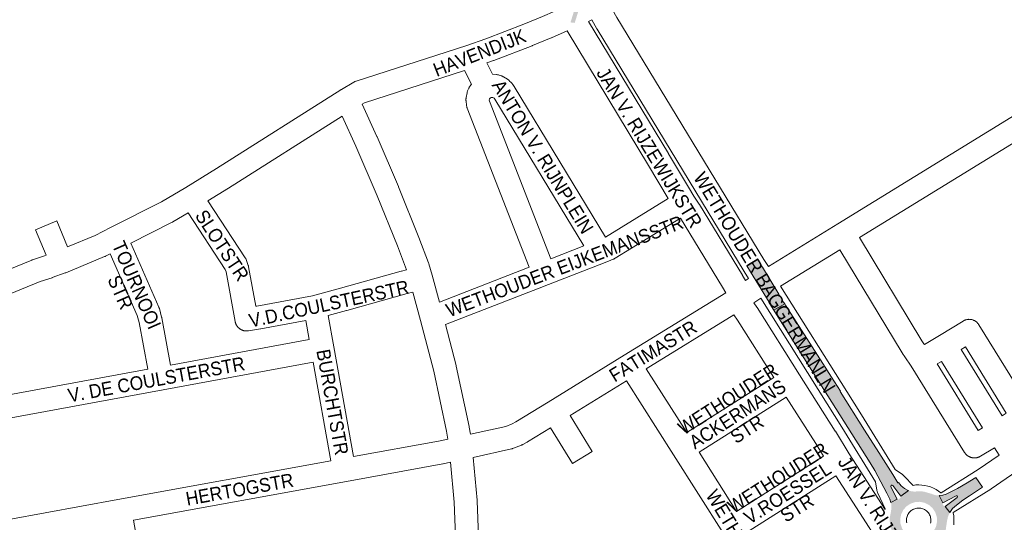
# Paper-space layout 'Layout1' of a CAD drawing. Header units: metres. Extents: x 123097 to 144122, y 392739 to 407589.
# Tile 198 of 256: x 134773 to 135327, y 395704 to 395987. Entities that reach past the tile are written whole.
import ezdxf
from ezdxf.enums import TextEntityAlignment as Align

# ---------------------------------------------------------------- set-up
doc = ezdxf.new("R2010")
doc.units = ezdxf.units.M
doc.header["$MEASUREMENT"] = 0
for name, color, linetype, lineweight in [('gs-anno-wegen algemeen tekst', 7, 'Continuous', 0), ('gs-knt-wegen algemeen', 7, 'Continuous', 0), ('gs-symb-viaduct', 7, 'Continuous', 0), ('ir-ARC-asfalt-hoofdwegen-te inspecteren', 5, 'Continuous', 0)]:
    doc.layers.add(name, color=color, linetype=linetype, lineweight=lineweight)
doc.styles.add('Style-Arial', font='arial.ttf')

# ---------------------------------------------------------------- blocks, each defined once
blk = doc.blocks.new('gg0-viaduct_6')
at = {"layer": 'gs-symb-viaduct', "linetype": 'Continuous'}
blk.add_hatch(color=7, dxfattribs=at).paths.add_polyline_path([(-55.76, -16.89), (-58, -14), (-40, 0), (40, 0), (58, -14), (55.76, -16.89), (38.75, -3.66), (-38.75, -3.66)])

psp = doc.layouts.get("Layout1")

# ---------------------------------------------------------------- hatches: boundary and pattern name
at = {"layer": 'ir-ARC-asfalt-hoofdwegen-te inspecteren', "linetype": 'Continuous', "lineweight": 13, "extrusion": (0, 0, -1)}
for points in [[(-135191.246, 395847.746), (-135190.526, 395848.687), (-135188.495, 395852.068), (-135182.415, 395848.419), (-135184.402, 395845.168), (-135194.924, 395827.945), (-135194.821, 395827.895), (-135195.427, 395827.076), (-135197.637, 395823.461), (-135203.697, 395827.055), (-135203.064, 395828.043), (-135202.032, 395829.789), (-135201.238, 395831.556), (-135201.048, 395831.447), (-135200.488, 395832.584), (-135200.391, 395832.536), (-135191.123, 395847.66)], [(-135267.139, 395717.141), (-135263.424, 395724.154), (-135263.395, 395724.534), (-135263.623, 395724.839), (-135263.955, 395725.004), (-135264.31, 395725.055), (-135264.611, 395724.86), (-135269.159, 395718.811), (-135273.461, 395722.045), (-135273.343, 395722.087), (-135271.2, 395723.149), (-135269.334, 395724.646), (-135267.833, 395726.509), (-135267.78, 395726.626), (-135267.495, 395726.444), (-135264.62, 395730.959), (-135256.695, 395743.477), (-135248.678, 395756.068), (-135234.908, 395777.779), (-135235.061, 395777.898), (-135230.025, 395785.795), (-135225.136, 395793.462), (-135204.162, 395826.326), (-135203.697, 395827.055), (-135197.637, 395823.461), (-135198.136, 395822.672), (-135219.939, 395788.149), (-135251.804, 395737.644), (-135254.463, 395733.372), (-135257.875, 395727.007), (-135261.192, 395720.599), (-135262.9, 395717.109), (-135263.575, 395715.253)]]:
    psp.add_hatch(color=5, dxfattribs=at).paths.add_polyline_path(points, flags=0)
at = {"layer": 'ir-ARC-asfalt-hoofdwegen-te inspecteren', "linetype": 'Continuous', "lineweight": 13}
psp.add_hatch(color=5, dxfattribs=at).paths.add_polyline_path([(135294.056, 395713.113), (135296.666, 395709.595), (135298.307, 395711.923), (135300.421, 395713.833), (135303.989, 395716.549), (135307.717, 395719.04), (135315.178, 395723.935), (135311.314, 395729.366), (135310.485, 395728.835), (135306.398, 395726.395), (135301.021, 395723.203), (135294.743, 395720.016), (135292.735, 395719.385), (135290.639, 395719.185), (135292.755, 395715.099), (135300.343, 395719.029), (135300.818, 395719.008), (135301.067, 395718.603), (135300.871, 395718.17)], flags=0)
h = psp.add_hatch(color=5, dxfattribs=at)
h.paths.add_polyline_path([(135282.336, 395686.327), (135280.924, 395687.328), (135277.328, 395688.836), (135273.637, 395690.092), (135271.501, 395691.029), (135270.601, 395691.518), (135269.778, 395692.014), (135268.341, 395693.124), (135267.088, 395694.439), (135266.305, 395695.399), (135265.847, 395696.035), (135264.327, 395698.726), (135263.964, 395699.651), (135263.361, 395701.472), (135263.024, 395703.36), (135262.943, 395704.129), (135262.917, 395704.371), (135262.898, 395706.683), (135263.31, 395708.958), (135263.499, 395709.727), (135263.613, 395710.512), (135263.746, 395711.73), (135263.831, 395713.5), (135263.575, 395715.253), (135267.139, 395717.141), (135267.468, 395716.931), (135267.847, 395717.023), (135269.096, 395718.131), (135269.254, 395718.459), (135269.159, 395718.811), (135273.461, 395722.045), (135274.959, 395721.633), (135276.499, 395721.426), (135278.592, 395721.521), (135280.531, 395721.632), (135282.446, 395721.312), (135286.292, 395720.213), (135288.408, 395719.455), (135290.639, 395719.185), (135292.755, 395715.099), (135292.549, 395714.774), (135292.624, 395714.397), (135293.361, 395713.247), (135293.678, 395713.02), (135294.056, 395713.113), (135296.666, 395709.595), (135295.716, 395707.409), (135295.186, 395705.085), (135294.501, 395700.683), (135294.299, 395697.872), (135294.831, 395695.105), (135290.372, 395692.675), (135290.092, 395692.91), (135289.727, 395692.895), (135286.478, 395690.72), (135286.276, 395690.389), (135286.4, 395690.022)])
h.paths.add_polyline_path([(135278.233, 395694.925), (135275.624, 395695.503), (135273.249, 395696.725), (135271.262, 395698.511), (135269.795, 395700.743), (135268.944, 395703.276), (135268.766, 395705.941), (135269.271, 395708.565), (135270.427, 395710.973), (135272.158, 395713.008), (135274.427, 395714.57), (135277.027, 395715.482), (135279.775, 395715.68), (135282.479, 395715.151), (135284.949, 395713.931), (135287.012, 395712.106), (135288.525, 395709.803), (135289.381, 395707.185), (135289.52, 395704.433), (135288.933, 395701.741), (135287.66, 395699.298), (135285.791, 395697.274), (135283.457, 395695.811), (135280.902, 395695.03)], flags=16)

# ---------------------------------------------------------------- linework, layer by layer
at = {"layer": 'gs-knt-wegen algemeen', "color": 7, "linetype": 'Continuous', "flags": 128}
for points in [[(135194.509, 395848.094), (135233.577, 395872.08), (135425.068, 395989.646), (135469.456, 396016.933), (135469.67, 396017.059), (135469.889, 396017.177), (135470.618, 396017.551)], [(134953.809, 395947.611), (134954.011, 395947.736), (134961.101, 395951.853), (134961.345, 395951.987), (134961.594, 395952.111), (134961.848, 395952.225), (134962.107, 395952.327), (134962.37, 395952.418), (135024.638, 395972.514), (135035.341, 395976.284), (135056.705, 395984.441), (135067.218, 395988.773), (135081.159, 395994.835), (135088.75, 395998.332)], [(135106.792, 395992.623), (135109.196, 395988.28), (135192.002, 395852.086), (135194.509, 395848.094)], [(135095.073, 395986.91), (135093.164, 395986.03)], [(135093.164, 395986.03), (135138.24, 395911.609), (135138.272, 395911.556), (135149.475, 395892.656), (135149.477, 395892.653), (135149.479, 395892.649)], [(135183.412, 395841.281), (135180.951, 395845.203), (135180.901, 395845.282), (135098.002, 395981.629), (135097.869, 395981.858), (135095.073, 395986.91)], [(135081.198, 395980.654), (135072.352, 395976.808), (135072.236, 395976.759), (135061.586, 395972.371), (135061.428, 395972.308), (135039.906, 395964.09), (135039.747, 395964.032), (135035.86, 395962.663)], [(135138.08, 395886.347), (135127.088, 395904.89), (135081.198, 395980.654)], [(135416.125, 395968.877), (135245.896, 395864.365)], [(135023.411, 395958.437), (134967.035, 395940.242), (134965.669, 395939.449)], [(135059.797, 395847.729), (135024.926, 395937.137), (135024.831, 395937.395), (135024.748, 395937.657), (135024.676, 395937.923), (135024.614, 395938.191), (135024.565, 395938.462), (135024.526, 395938.734), (135024.226, 395941.26), (135024.199, 395941.55), (135024.184, 395941.841), (135024.182, 395942.133), (135024.193, 395942.424), (135024.217, 395942.714), (135024.254, 395943.003), (135024.304, 395943.29), (135024.798, 395945.785), (135024.864, 395946.084), (135024.944, 395946.38), (135025.039, 395946.671), (135025.146, 395946.958), (135025.267, 395947.239), (135025.8, 395948.398), (135025.934, 395948.672), (135026.08, 395948.941), (135026.239, 395949.201), (135026.41, 395949.454), (135026.593, 395949.699), (135027.334, 395950.643), (135023.411, 395958.437)], [(135035.86, 395962.663), (135039.06, 395956.306), (135041.33, 395956.114), (135041.633, 395956.081), (135041.934, 395956.034), (135042.233, 395955.973), (135042.529, 395955.898), (135042.82, 395955.809), (135044.032, 395955.409), (135044.321, 395955.306), (135044.605, 395955.19), (135044.883, 395955.06), (135045.154, 395954.917), (135045.418, 395954.762), (135047.582, 395953.423), (135047.838, 395953.256), (135048.086, 395953.077), (135048.325, 395952.887), (135048.556, 395952.685), (135048.776, 395952.473), (135049.675, 395951.567), (135049.851, 395951.383), (135050.02, 395951.191), (135050.182, 395950.993), (135050.335, 395950.789), (135051.081, 395949.753), (135051.226, 395949.544), (135051.363, 395949.328)], [(134953.801, 395947.607), (134953.805, 395947.609), (134953.809, 395947.611)], [(134953.801, 395947.607), (134953.805, 395947.609), (134953.809, 395947.611)], [(135051.363, 395949.328), (135102.798, 395864.692)], [(135037.358, 395941.092), (135071.929, 395852.454), (135090.584, 395859.721), (135040.369, 395942.348), (135040.074, 395942.758), (135039.333, 395943.216), (135038.501, 395943.287), (135038.323, 395943.226), (135037.773, 395942.856), (135037.395, 395942.375), (135037.277, 395941.775), (135037.357, 395941.097), (135037.358, 395941.092)], [(134965.669, 395939.449), (134974.055, 395921.231), (134974.119, 395921.087), (134986.219, 395893.029), (134986.284, 395892.872), (134997.646, 395864.507), (134997.693, 395864.387), (135003.094, 395850.095), (135003.183, 395849.844), (135003.262, 395849.589), (135005.071, 395843.282), (135005.086, 395843.229), (135009.296, 395828.071)], [(134954.474, 395932.633), (134890.521, 395892.24), (134890.471, 395892.209)], [(134990.661, 395846.164), (134985.536, 395859.725), (134974.229, 395887.951), (134962.194, 395915.859), (134954.474, 395932.633)], [(134890.471, 395892.209), (134878.816, 395884.995)], [(135149.479, 395892.649), (135152.491, 395887.729), (135155.567, 395883.21), (135155.662, 395883.068), (135155.753, 395882.922), (135179.866, 395843.153), (135179.915, 395843.07), (135181.611, 395840.176), (135183.412, 395841.281)], [(135102.798, 395864.692), (135138.08, 395886.347)], [(134878.816, 395884.995), (134899.916, 395852.932), (134900.065, 395852.694), (134900.204, 395852.45), (134900.332, 395852.201), (134900.449, 395851.946), (134900.555, 395851.687), (134900.65, 395851.423), (134901.547, 395848.748), (134901.638, 395848.454), (134901.715, 395848.156), (134901.778, 395847.855), (134905.837, 395825.764)], [(134867.658, 395878.267), (134859.03, 395873.211), (134858.854, 395873.111), (134858.674, 395873.017), (134835.422, 395861.274)], [(134894.185, 395817.144), (134889.056, 395845.047), (134888.575, 395846.481), (134867.658, 395878.267)], [(135145.1, 395875.379), (135108.154, 395852.703), (135107.902, 395852.556), (135107.644, 395852.42), (135107.38, 395852.296), (135107.114, 395852.186), (135107.111, 395852.185), (135107.108, 395852.184), (135105.797, 395851.674)], [(135170.516, 395833.358), (135168.707, 395836.444), (135145.1, 395875.379)], [(135245.896, 395864.365), (135280.953, 395806.317), (135282.104, 395804.636), (135282.106, 395804.634), (135282.108, 395804.631)], [(134835.422, 395861.274), (134851.185, 395825.299), (134851.278, 395825.074), (134851.363, 395824.845), (134851.44, 395824.614), (134851.508, 395824.38), (134852.781, 395819.656), (134852.845, 395819.398), (134852.898, 395819.137), (134857.759, 395792.65)], [(134823.822, 395855.306), (134821.197, 395853.934), (134820.942, 395853.808), (134820.682, 395853.693), (134798.821, 395844.597), (134798.807, 395844.591), (134798.514, 395844.478), (134791.168, 395841.849), (134791.055, 395841.809), (134784.413, 395839.569), (134745.319, 395823.651)], [(134844.954, 395790.299), (134840.14, 395816.525), (134839.063, 395820.521), (134823.822, 395855.306)], [(135234.8, 395857.553), (135201.432, 395837.067)], [(135305.036, 395743.462), (135275.028, 395791.931), (135271.366, 395797.274), (135270.107, 395799.111), (135270.003, 395799.267), (135269.904, 395799.426), (135234.8, 395857.553)], [(135009.296, 395828.071), (135059.797, 395847.729)], [(135105.787, 395851.67), (135102.54, 395850.405), (135070.592, 395837.96), (135065.46, 395835.962)], [(135105.79, 395851.671), (135105.787, 395851.67)], [(135105.79, 395851.671), (135105.787, 395851.67)], [(135105.797, 395851.674), (135105.794, 395851.672), (135105.79, 395851.671)], [(135105.797, 395851.674), (135105.794, 395851.672), (135105.79, 395851.671)], [(134905.837, 395825.764), (134906.339, 395825.845), (134937.724, 395831.599), (134953.524, 395835.863), (134987.638, 395845.408), (134987.818, 395845.456), (134990.661, 395846.164)], [(135065.453, 395835.96), (135012.701, 395815.425)], [(135065.46, 395835.962), (135065.456, 395835.961), (135065.453, 395835.96)], [(135065.46, 395835.962), (135065.456, 395835.961), (135065.453, 395835.96)], [(135201.432, 395837.067), (135238.65, 395777.788), (135246.93, 395764.598), (135246.96, 395764.549), (135265.835, 395733.874), (135269.985, 395731.044), (135270.208, 395730.885), (135270.425, 395730.716), (135270.634, 395730.539), (135270.836, 395730.352), (135271.026, 395730.16), (135271.029, 395730.158), (135271.031, 395730.155)], [(134994.237, 395833.638), (134991.057, 395832.845), (134957.003, 395823.317), (134956.945, 395823.301), (134946.628, 395820.516)], [(135013.952, 395750.909), (135013.198, 395755.43), (135006.033, 395789.217), (134998.662, 395817.706), (134994.237, 395833.638)], [(135026.687, 395753.694), (135046.593, 395758.079), (135050.269, 395759.533), (135052.216, 395760.609), (135070.484, 395771.843), (135113.273, 395798.156), (135170.516, 395833.358)], [(135190.335, 395830.254), (135186.246, 395827.744), (135188.016, 395825.125), (135188.13, 395824.95), (135211.967, 395787.112), (135232.211, 395755.435), (135232.269, 395755.343), (135240.049, 395742.709), (135260.221, 395711.401)], [(135260.221, 395711.401), (135260.293, 395711.65), (135256.117, 395720.617), (135256.001, 395720.883), (135255.896, 395721.155), (135255.803, 395721.431), (135255.723, 395721.711), (135255.655, 395721.994), (135255.6, 395722.28), (135254.811, 395726.946), (135235.887, 395757.7), (135227.623, 395770.865), (135190.335, 395830.254)], [(134946.628, 395820.516), (134949.799, 395802.91)], [(135175.144, 395820.92), (135125.719, 395790.525)], [(135197.502, 395785.646), (135177.17, 395817.922), (135175.144, 395820.92)], [(134857.759, 395792.65), (134935.836, 395806.984), (134933.913, 395817.663), (134908.621, 395813.027), (134908.49, 395813.004), (134901.619, 395811.89), (134901.441, 395811.865), (134901.305, 395811.847), (134901.119, 395811.831), (134900.995, 395811.82), (134900.983, 395811.819), (134900.787, 395811.812), (134900.676, 395811.808), (134900.672, 395811.808), (134900.669, 395811.808), (134900.417, 395811.81), (134900.355, 395811.811), (134900.039, 395811.83), (134899.948, 395811.84), (134899.723, 395811.865), (134899.719, 395811.865), (134899.603, 395811.884), (134899.41, 395811.914), (134899.404, 395811.916), (134899.279, 395811.942), (134899.1, 395811.979), (134898.965, 395812.014), (134898.793, 395812.059), (134898.656, 395812.102), (134898.49, 395812.154), (134898.354, 395812.204), (134898.193, 395812.264), (134898.057, 395812.321), (134897.901, 395812.387), (134897.767, 395812.452), (134897.615, 395812.525), (134897.484, 395812.596), (134897.337, 395812.677), (134897.208, 395812.755), (134897.066, 395812.842), (134896.941, 395812.926), (134896.804, 395813.02), (134896.682, 395813.111), (134896.55, 395813.21), (134896.433, 395813.307), (134896.307, 395813.413), (134896.194, 395813.516), (134896.073, 395813.627), (134895.965, 395813.735), (134895.85, 395813.853), (134895.747, 395813.966), (134895.638, 395814.089), (134895.541, 395814.207), (134895.438, 395814.335), (134895.346, 395814.458), (134895.25, 395814.59), (134895.164, 395814.718), (134895.075, 395814.855), (134894.996, 395814.986), (134894.913, 395815.127), (134894.84, 395815.263), (134894.765, 395815.407), (134894.698, 395815.546), (134894.63, 395815.694), (134894.57, 395815.836), (134894.509, 395815.987), (134894.456, 395816.133), (134894.403, 395816.286), (134894.357, 395816.434), (134894.312, 395816.59), (134894.273, 395816.739), (134894.235, 395816.897), (134894.203, 395817.049), (134894.187, 395817.136)], [(134894.187, 395817.136), (134894.186, 395817.14), (134894.185, 395817.144)], [(134894.187, 395817.136), (134894.186, 395817.14), (134894.185, 395817.144)], [(135012.701, 395815.425), (135018.675, 395792.339), (135018.74, 395792.059), (135025.964, 395757.991), (135026.017, 395757.712), (135026.687, 395753.694)], [(135282.108, 395804.631), (135282.408, 395804.193), (135290.839, 395809.186), (135304.174, 395817.402), (135304.45, 395817.563), (135304.734, 395817.71), (135305.024, 395817.843), (135305.321, 395817.962), (135305.623, 395818.066), (135305.93, 395818.155), (135306.241, 395818.229), (135306.555, 395818.287), (135306.871, 395818.33), (135307.19, 395818.358), (135307.509, 395818.369), (135307.829, 395818.366), (135308.147, 395818.346), (135308.465, 395818.311), (135308.78, 395818.26), (135309.093, 395818.194), (135309.402, 395818.112), (135309.707, 395818.016), (135310.006, 395817.905), (135310.3, 395817.779), (135310.587, 395817.639), (135310.867, 395817.485), (135311.139, 395817.317), (135311.402, 395817.136), (135311.657, 395816.943), (135311.901, 395816.737), (135312.135, 395816.52), (135312.359, 395816.291), (135312.57, 395816.051), (135312.77, 395815.802), (135312.957, 395815.543), (135313.131, 395815.275), (135339.619, 395772.29)], [(134949.799, 395802.91), (134949.8, 395802.907), (134949.8, 395802.903)], [(134949.799, 395802.91), (134949.8, 395802.907), (134949.8, 395802.903)], [(134949.8, 395802.903), (134960.934, 395741.086)], [(135328.528, 395765.471), (135305.462, 395802.903), (135303.106, 395801.451), (135326.164, 395764.014)], [(134938.144, 395794.17), (134853.708, 395778.668), (134756.649, 395760.849)], [(134948.124, 395738.757), (134938.144, 395794.17)], [(135315.056, 395757.221), (135291.961, 395794.718), (135289.513, 395793.268), (135312.711, 395755.797)], [(134754.336, 395773.662), (134844.954, 395790.299)], [(135125.719, 395790.525), (135148.53, 395754.599)], [(135114.627, 395783.704), (135082.85, 395764.163)], [(135272.935, 395543.746), (135253.093, 395570.727), (135230.189, 395601.855), (135230.065, 395602.029), (135229.947, 395602.208), (135225.258, 395609.546), (135225.251, 395609.558), (135197.345, 395653.445), (135197.343, 395653.447), (135169.148, 395697.839), (135141.026, 395742.128), (135114.627, 395783.704)], [(135148.53, 395754.599), (135197.502, 395785.646)], [(135204.477, 395774.653), (135155.51, 395743.608)], [(135225.626, 395741.301), (135221.211, 395748.469), (135204.477, 395774.653)], [(135326.164, 395764.014), (135328.528, 395765.471)], [(135431.951, 395685.485), (135427.676, 395688.959), (135427.456, 395689.146), (135427.245, 395689.342), (135427.043, 395689.548), (135426.85, 395689.762), (135426.667, 395689.984), (135426.494, 395690.214), (135415.23, 395705.905), (135384.878, 395747.112), (135384.72, 395747.337), (135384.572, 395747.568), (135381.357, 395752.806), (135376.812, 395760.214), (135357.467, 395748.345), (135336.875, 395734.656), (135320.037, 395722.999), (135319.776, 395722.827), (135298.585, 395709.617)], [(135312.711, 395755.797), (135315.056, 395757.221)], [(134960.934, 395741.086), (135008.636, 395749.758), (135013.952, 395750.909)], [(135155.51, 395743.608), (135176.654, 395710.306)], [(135291.76, 395720.705), (135312.755, 395733.793), (135324.456, 395741.894), (135321.868, 395746.125), (135313.952, 395741.318), (135313.699, 395741.173), (135313.557, 395741.1), (135313.415, 395741.027), (135313.27, 395740.96), (135313.124, 395740.895), (135312.976, 395740.835), (135312.827, 395740.777), (135312.677, 395740.724), (135312.525, 395740.673), (135312.372, 395740.628), (135312.218, 395740.585), (135312.063, 395740.548), (135311.907, 395740.512), (135311.75, 395740.482), (135311.593, 395740.454), (135311.435, 395740.432), (135311.276, 395740.412), (135311.117, 395740.398), (135310.958, 395740.385), (135310.798, 395740.379), (135310.638, 395740.374), (135310.479, 395740.376), (135310.319, 395740.379), (135310.16, 395740.388), (135310, 395740.399), (135309.841, 395740.416), (135309.683, 395740.435), (135309.525, 395740.46), (135309.367, 395740.486), (135309.211, 395740.519), (135309.055, 395740.553), (135308.9, 395740.594), (135308.746, 395740.635), (135308.594, 395740.683), (135308.442, 395740.732), (135308.292, 395740.788), (135308.143, 395740.844), (135307.996, 395740.907), (135307.849, 395740.971), (135307.705, 395741.041), (135307.562, 395741.112), (135307.422, 395741.188), (135307.283, 395741.266), (135307.147, 395741.35), (135307.011, 395741.435), (135306.879, 395741.525), (135306.748, 395741.616), (135306.621, 395741.712), (135306.494, 395741.81), (135306.372, 395741.912), (135306.25, 395742.016), (135306.133, 395742.125), (135306.017, 395742.234), (135305.905, 395742.348), (135305.794, 395742.463), (135305.688, 395742.583), (135305.583, 395742.703), (135305.483, 395742.828), (135305.384, 395742.953), (135305.29, 395743.082), (135305.197, 395743.212), (135305.11, 395743.346), (135305.041, 395743.454)], [(135305.041, 395743.454), (135305.039, 395743.456), (135305.037, 395743.459), (135305.036, 395743.462)], [(135305.041, 395743.454), (135305.039, 395743.456), (135305.037, 395743.459), (135305.036, 395743.462)], [(134766.634, 395705.764), (134828.162, 395716.945), (134948.124, 395738.757)], [(135015.396, 395737.901), (135011.286, 395737.01), (135011.072, 395736.967), (134956.847, 395727.11), (134836.895, 395705.3)], [(135018.629, 395686.719), (135017.474, 395715.56), (135015.396, 395737.901)], [(135028.212, 395740.697), (135030.454, 395716.595), (135030.468, 395716.424), (135030.477, 395716.253), (135031.865, 395681.594)], [(135176.654, 395710.306), (135225.626, 395741.301)], [(135232.566, 395730.285), (135183.634, 395699.315)], [(135253.905, 395697.005), (135249.592, 395703.859), (135232.566, 395730.285)], [(135271.031, 395730.155), (135275.997, 395724.947), (135277.658, 395725.144), (135279.335, 395725.202), (135281.011, 395725.117), (135282.674, 395724.891), (135284.312, 395724.526), (135285.914, 395724.024), (135287.467, 395723.388), (135288.961, 395722.624), (135290.385, 395721.736), (135291.73, 395720.732), (135291.76, 395720.705)], [(135285.842, 395703.64), (135285.963, 395704.233), (135286.03, 395704.835), (135286.044, 395705.44), (135286.005, 395706.044), (135285.912, 395706.642), (135285.767, 395707.229), (135285.571, 395707.802), (135285.325, 395708.354), (135285.03, 395708.884), (135285.019, 395708.902), (135284.696, 395709.384), (135284.333, 395709.837), (135283.933, 395710.258), (135283.5, 395710.643), (135283.035, 395710.99), (135282.542, 395711.296), (135282.025, 395711.56), (135281.488, 395711.779), (135280.934, 395711.952), (135280.368, 395712.077), (135279.792, 395712.154), (135279.213, 395712.182), (135278.633, 395712.161), (135278.057, 395712.091), (135277.489, 395711.972), (135276.933, 395711.806), (135276.393, 395711.593), (135276.364, 395711.581), (135276.321, 395711.562), (135276.307, 395711.555), (135275.817, 395711.321), (135275.349, 395711.047), (135274.906, 395710.734), (135274.49, 395710.385), (135274.106, 395710.002), (135273.755, 395709.588), (135273.44, 395709.146), (135273.164, 395708.679), (135273.156, 395708.665), (135273.136, 395708.628), (135273.124, 395708.605), (135272.853, 395708.059), (135272.631, 395707.492), (135272.461, 395706.907), (135272.343, 395706.31), (135272.278, 395705.704), (135272.268, 395705.095), (135272.311, 395704.488), (135272.407, 395703.887)], [(135298.585, 395709.617), (135298.618, 395709.489), (135298.903, 395707.833), (135299.047, 395706.16), (135299.049, 395704.48), (135298.909, 395702.805)], [(134836.895, 395705.3), (134839.782, 395689.417), (134841.131, 395681.993)]]:
    psp.add_lwpolyline(points, dxfattribs=at)
for points in [[(134714.286, 395828.989), (134719.532, 395829.387), (134726.388, 395831.17), (134731.112, 395832.606), (134731.342, 395832.671), (134735.909, 395833.877), (134779.688, 395851.703), (134779.874, 395851.776), (134780.062, 395851.843), (134786.837, 395854.127), (134787.684, 395854.431), (134781.726, 395868.785, -0.4430278), (134781.73, 395868.796), (134793.739, 395873.78, -0.4430274), (134793.75, 395873.776), (134799.834, 395859.12), (134815.417, 395865.604), (134823.97, 395870.075), (134824.051, 395870.117), (134852.623, 395884.547), (134866.34, 395892.585), (134883.594, 395903.264), (134953.801, 395947.607)], [(135082.85, 395764.163), (135095.254, 395743.991, -0.3904963), (135095.252, 395743.978), (135084.177, 395737.168, -0.3904951), (135084.164, 395737.17), (135071.759, 395757.342), (135058.908, 395749.44), (135058.647, 395749.288), (135056.201, 395747.935), (135055.955, 395747.806), (135055.703, 395747.687), (135055.446, 395747.579), (135050.897, 395745.78), (135050.654, 395745.689), (135050.407, 395745.609), (135050.156, 395745.537), (135049.904, 395745.476), (135028.212, 395740.697)]]:
    psp.add_lwpolyline(points, format="xyb", dxfattribs=at)
at = {"layer": 'ir-ARC-asfalt-hoofdwegen-te inspecteren', "color": 5, "linetype": 'Continuous', "lineweight": 13}
for points in [[(135191.246, 395847.746), (135190.526, 395848.687), (135188.495, 395852.068), (135182.415, 395848.419), (135184.402, 395845.168), (135194.924, 395827.945), (135194.821, 395827.895), (135195.427, 395827.076), (135197.637, 395823.461), (135203.697, 395827.055), (135203.064, 395828.043), (135202.032, 395829.789), (135201.238, 395831.556), (135201.048, 395831.447), (135200.488, 395832.584), (135200.391, 395832.536), (135191.123, 395847.66)], [(135267.139, 395717.141), (135263.424, 395724.154), (135263.395, 395724.534), (135263.623, 395724.839), (135263.955, 395725.004), (135264.31, 395725.055), (135264.611, 395724.86), (135269.159, 395718.811), (135273.461, 395722.045), (135273.343, 395722.087), (135271.2, 395723.149), (135269.334, 395724.646), (135267.833, 395726.509), (135267.78, 395726.626), (135267.495, 395726.444), (135264.62, 395730.959), (135256.695, 395743.477), (135248.678, 395756.068), (135234.908, 395777.779), (135235.061, 395777.898), (135230.025, 395785.795), (135225.136, 395793.462), (135204.162, 395826.326), (135203.697, 395827.055), (135197.637, 395823.461), (135198.136, 395822.672), (135219.939, 395788.149), (135251.804, 395737.644), (135254.463, 395733.372), (135257.875, 395727.007), (135261.192, 395720.599), (135262.9, 395717.109), (135263.575, 395715.253)], [(135294.056, 395713.113), (135296.666, 395709.595), (135298.307, 395711.923), (135300.421, 395713.833), (135303.989, 395716.549), (135307.717, 395719.04), (135315.178, 395723.935), (135311.314, 395729.366), (135310.485, 395728.835), (135306.398, 395726.395), (135301.021, 395723.203), (135294.743, 395720.016), (135292.735, 395719.385), (135290.639, 395719.185), (135292.755, 395715.099), (135300.343, 395719.029), (135300.818, 395719.008), (135301.067, 395718.603), (135300.871, 395718.17)]]:
    psp.add_lwpolyline(points, close=True, dxfattribs=at)

# ---------------------------------------------------------------- block references
at = {"layer": 'gs-symb-viaduct', "color": 7, "linetype": 'Continuous', "xscale": 0.5728125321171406, "yscale": 0.6976933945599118, "zscale": 0.5728125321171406, "rotation": 296.2056354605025}
psp.add_blockref('gg0-viaduct_6', (135079.543, 396019.309), dxfattribs=at)

# ---------------------------------------------------------------- texts
at = {"layer": 'gs-anno-wegen algemeen tekst', "color": 7, "style": 'Style-Arial', "width": 0.909091}
for s, rotation, p in [('HAVENDIJK', 21.5149, (135031.803, 395968.35)), ('JAN V. RIJZEWIJKSTR', 301.39039, (135127.508, 395915.036)), ('ANTON V. RIJNPLEIN', 301.28819, (135067.452, 395909.902)), ('SLOTSTR', 303.34705, (134886.863, 395859.977)), ('WETHOUDER EIJKEMANSSTR', 20.8364, (135079.753, 395848.255)), ('TOURNOOI', 293.63827, (134838.667, 395837.646)), ('STR', 293.63827, (134829.542, 395833.556)), ('V.D.COULSTERSTR', 12.16246, (134946.995, 395827.11)), ('FATIMASTR', 31.59047, (135129.534, 395800.512)), ('BURCHTSTR', 280.20984, (134949.021, 395771.781)), ('V. DE COULSTERSTR', 10.4335, (134849.815, 395784.524)), ('WETHOUDER', 32.7366, (135171.775, 395773.468)), ('ACKERMANS', 32.7366, (135177.129, 395765.023)), ('STR', 32.7366, (135182.483, 395756.577)), ('WETHOUDER', 32.2915, (135199.913, 395729.157)), ('JAN V. RIJZEWIJKSTR', 302.42227, (135264.215, 395696.625)), ('HERTOGSTR', 10.166, (134896.724, 395722.666)), ('V.ROESSEL', 32.2915, (135205.267, 395720.712)), ('WETHOUDERSLN', 301.28819, (135183.816, 395685.951)), ('STR', 32.2915, (135210.622, 395712.266))]:
    psp.add_text(s, height=7.7, rotation=rotation, dxfattribs=at).set_placement(p, align=Align.MIDDLE_CENTER)
at = {"layer": 'gs-anno-wegen algemeen tekst', "color": 7, "linetype": 'Continuous', "style": 'Style-Arial', "width": 0.909091}
psp.add_text('WETHOUDER BAGGERMANLN', height=7.7, rotation=301.31885, dxfattribs=at).set_placement((135192.422, 395839.174), align=Align.MIDDLE_CENTER)

doc.saveas('drawing.dxf')
